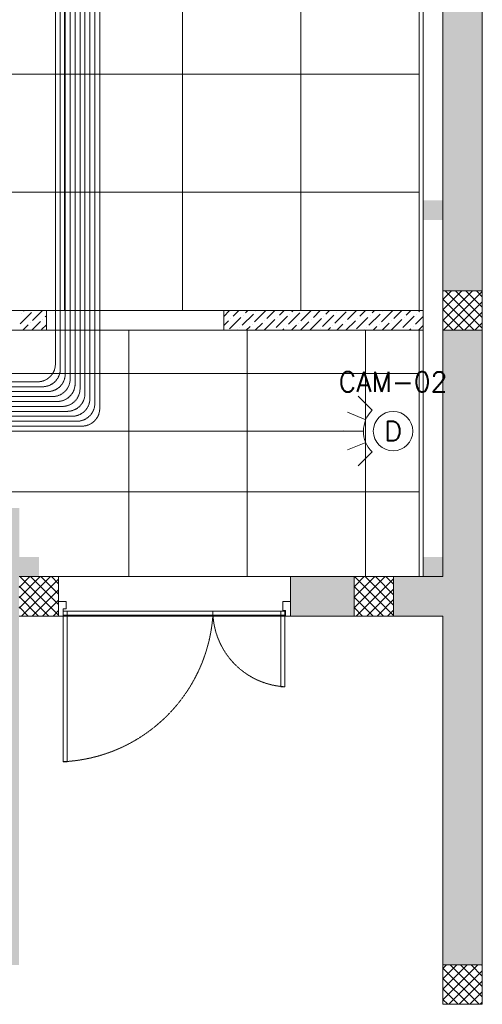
# Model space of a CAD drawing. Header units: millimetres. Extents: x -150 to 17700, y -13097 to 13830.
# Tile 50 of 67: x 15204 to 17550, y 0 to 4996. Entities that reach past the tile are written whole.
import ezdxf
from ezdxf.enums import TextEntityAlignment as Align

# ---------------------------------------------------------------- set-up
doc = ezdxf.new("R2010")
doc.units = ezdxf.units.MM
doc.header["$MEASUREMENT"] = 0
for name, pattern in [('HIDDENX2', [0.75, 0.5, -0.25]), ('RCP XREF$0$( Hidden )', [0.375, 0.25, -0.125]), ('RCP XREF$0$HIDDEN', [0.375, 0.25, -0.125])]:
    doc.linetypes.add(name, pattern=pattern)
doc.layers.get('0').update_dxf_attribs({"lineweight": 5})
for name, color, linetype, lineweight, true_color in [('M-MEP-ELIT-CABLE', 7, 'HIDDENX2', 20, 0x960000), ('M-MEP-ELTV-CABLE', 7, 'HIDDENX2', 20, 0x007d00), ('M-MEP-ELTV-CAM', 5, 'Continuous', 20, 0x0000ff), ('RCP XREF$0$a- flr dim 02', 9, 'Continuous', 0, 0x808080), ('RCP XREF$0$A-100MM', 9, 'Continuous', 0, 0x808080), ('RCP XREF$0$A-CEILING-01', 9, 'Continuous', 0, 0x808080), ('RCP XREF$0$A-CEILING-04', 9, 'Continuous', 0, 0x808080), ('RCP XREF$0$A-CEILING-05', 9, 'Continuous', 0, 0x808080), ('RCP XREF$0$A-LINTEL', 9, 'RCP XREF$0$( Hidden )', 0, 0x808080), ('RCP XREF$0$A-Wall & Column', 9, 'Continuous', 0, 0x808080), ('RCP XREF$0$ND_26_HATCH', 9, 'Continuous', 0, 0x808080)]:
    doc.layers.add(name, color=color, linetype=linetype, lineweight=lineweight, true_color=true_color)
doc.layers.add('M-MEP-GEN', color=7, linetype='Continuous', lineweight=5)
doc.styles.get("Standard").update_dxf_attribs({"font": 'romans.shx'})

# ---------------------------------------------------------------- blocks, each defined once
blk = doc.blocks.new('RCP XREF')
at = {"lineweight": 0, "true_color": 0x808080}
h = blk.add_hatch(color=8, dxfattribs=at)
h.dxf.hatch_style = 1
h.paths.add_polyline_path([(14470, 9520), (14570, 9520), (14570, 9420), (14470, 9420)])
h.paths.add_polyline_path([(17250, 9520), (17350, 9520), (17350, 9420), (17250, 9420)])
h.paths.add_polyline_path([(14470, 7708), (14570, 7708), (14570, 7608), (14470, 7608)])
h.paths.add_polyline_path([(14470, 5890), (14570, 5890), (14570, 5790), (14470, 5790)])
h.paths.add_polyline_path([(14470, 4080), (14570, 4080), (14570, 3980), (14470, 3980)])
h.paths.add_polyline_path([(15202, 2270), (15302, 2270), (15302, 2170), (15202, 2170)])
h.paths.add_polyline_path([(17250, 2270), (17350, 2270), (17350, 2170), (17250, 2170)])
h.paths.add_polyline_path([(17250, 4080), (17350, 4080), (17350, 3980), (17250, 3980)])
h.paths.add_polyline_path([(17250, 5890), (17350, 5890), (17350, 5790), (17250, 5790)])
h.paths.add_polyline_path([(17250, 7708), (17350, 7708), (17350, 7608), (17250, 7608)])
at = {"layer": 'RCP XREF$0$ND_26_HATCH', "lineweight": 0, "true_color": 0x808080, "transparency": 33554687}
h = blk.add_hatch(color=8, dxfattribs=at)
h.dxf.hatch_style = 1
h.paths.add_polyline_path([(17550, 5830), (17352, 5830), (17352, 5718.1), (17350.8, 3620), (17550, 3620)])
h.paths.add_polyline_path([(17550, 8211.4), (17350, 8211.4), (17350, 6030), (17550, 6030)])
h.paths.add_polyline_path([(17550, 9130), (17350, 9130), (17350, 8411.4), (17550, 8411.4)])
h.paths.add_polyline_path([(17550, 11087.2), (17350, 11087.2), (17350, 9330), (17550, 9330)])
h.paths.add_polyline_path([(17550, 13280), (17350, 13280), (17350, 11287.2), (17550, 11287.2)])
h = blk.add_hatch(color=8, dxfattribs=at)
h.dxf.hatch_style = 1
h.paths.add_polyline_path([(16900, 2170), (16576.6, 2170), (16576.6, 1970), (16900, 1970)])
h.paths.add_polyline_path([(17550, 3420), (17350, 3420), (17350, 2170), (17100, 2170), (17100, 1970), (17350, 1970), (17350, 200), (17550, 200)])
h = blk.add_hatch(color=8, dxfattribs=at)
h.dxf.hatch_style = 1
h.paths.add_polyline_path([(15200, 0), (15200, 1970), (15400, 1970), (15400, 2043.5), (15400, 2170), (15202, 2170), (15202, 2518), (15002, 2518), (15002, 200), (14369.9, 200), (14369.9, 199.7), (12979.6, 199.7), (12979.6, 198.7), (12313.4, 198.7), (7990, 200), (7990, 850), (7590, 850), (7590, 650), (7790, 650), (7790, 0)])
h.paths.add_polyline_path([(7790, 650), (7590, 650), (7590, 850), (7790, 850)], flags=17)
h.paths.add_polyline_path([(7990, 0), (7790, 0), (7790, 200), (7990, 200)], flags=17)
h.paths.add_polyline_path([(9805, 0), (10005, 0), (10005, 200), (9805, 200)], flags=17)
h.paths.add_polyline_path([(11820, 0), (12020, 0), (12020, 200), (11820, 200)], flags=17)
h.paths.add_polyline_path([(15000, 0), (15200, 0), (15200, 200), (15000, 200)], flags=17)
h.paths.add_polyline_path([(15200, 1970), (15400, 1970), (15400, 2170), (15200, 2170)], flags=17)
at = {"color": 8, "lineweight": 0, "true_color": 0x808080}
for points in [[(15400, 1970), (15424.5, 1970), (15424.5, 2006.7), (15439.2, 2006.7), (15439.2, 2043.5), (15400, 2043.5), (15400, 1970)], [(16576.6, 1970), (16552.1, 1970), (16552.1, 1997.9), (16537.4, 1997.9), (16537.4, 2043.5), (16576.6, 2043.5), (16576.6, 1970)], [(15424.4, 1994.3), (15424.4, 1230.9), (15444.5, 1230.9), (15444.5, 1994.3), (15424.4, 1994.3)], [(16527.7, 1994.3), (16527.7, 1611.3), (16547.8, 1611.3), (16547.8, 1994.3), (16527.7, 1994.3)]]:
    blk.add_lwpolyline(points, dxfattribs=at)
at = {"color": 8, "linetype": 'RCP XREF$0$HIDDEN', "lineweight": 0, "ltscale": 3, "true_color": 0x808080}
for points in [[(15424.4, 1974.2), (16183.5, 1974.2), (16183.5, 1994.3), (15424.4, 1994.3)], [(16547.8, 1974.2), (16183.5, 1974.2), (16183.5, 1994.3), (16547.8, 1994.3)]]:
    blk.add_lwpolyline(points, close=True, dxfattribs=at)
for centre, radius, start, end in [((15385.2, 2030.3), 800.3, 272.8119, 355.9815), ((16569.6, 1996.9), 386.3, 181.8872, 266.7647)]:
    blk.add_arc(centre, radius, start, end, dxfattribs=at)
at = {"layer": 'RCP XREF$0$a- flr dim 02', "color": 8, "lineweight": 0, "true_color": 0x808080}
for p, q in [((17250, 9520), (17250, 3520)), ((17250, 3520), (16238.8, 3520)), ((16238.8, 3520), (16238.8, 3420)), ((17250, 3420), (17250, 3520)), ((16238.8, 3420), (17250, 3420)), ((17250, 3420), (17250, 2170))]:
    blk.add_line(p, q, dxfattribs=at)
at = {"layer": 'RCP XREF$0$A-100MM', "color": 8, "linetype": 'Continuous', "lineweight": 0, "true_color": 0x808080, "transparency": 33554687}
for p, q in [((15205.7, 3452.9), (15263.2, 3510.3)), ((15211.5, 3504.6), (15211.5, 3504.6)), ((15223, 3516.1), (15226.9, 3520)), ((15268.9, 3470.1), (15318.8, 3520)), ((16238.8, 3490.3), (16268.5, 3520)), ((16285.5, 3491), (16314.5, 3520)), ((16331.5, 3445.1), (16388.9, 3502.5)), ((16348.7, 3508.3), (16360.4, 3520)), ((16394.7, 3462.3), (16452.1, 3519.8)), ((16400.4, 3514), (16400.4, 3514)), ((16457.9, 3479.5), (16498.3, 3520)), ((16521.1, 3496.8), (16544.3, 3520)), ((16567, 3450.8), (16624.5, 3508.3)), ((16572.8, 3502.5), (16572.8, 3502.5)), ((16584.3, 3514), (16590.3, 3520)), ((16630.2, 3468), (16682.2, 3520)), ((16636, 3519.8), (16636, 3519.8)), ((16693.4, 3485.3), (16728.1, 3520)), ((16756.6, 3502.5), (16774.1, 3520)), ((16802.6, 3456.6), (16860, 3514)), ((16808.3, 3508.3), (16808.3, 3508.3)), ((16819.8, 3519.8), (16820.1, 3520)), ((16865.8, 3473.8), (16912, 3520)), ((16929, 3491), (16958, 3520)), ((16974.9, 3445.1), (17032.4, 3502.5)), ((16992.2, 3508.3), (17003.9, 3520)), ((17038.1, 3462.3), (17095.6, 3519.8)), ((17043.9, 3514), (17043.9, 3514)), ((17101.3, 3479.5), (17141.8, 3520)), ((17164.5, 3496.8), (17187.8, 3520)), ((17216.2, 3502.5), (17216.2, 3502.5)), ((17227.7, 3514), (17233.7, 3520)), ((15218.8, 3420), (15246, 3447.1)), ((15257.5, 3458.6), (15257.5, 3458.6)), ((15264.8, 3420), (15309.2, 3464.4)), ((15314.9, 3424.2), (15338.8, 3448.1)), ((15320.7, 3475.9), (15320.7, 3475.9)), ((15332.1, 3487.4), (15338.8, 3494)), ((16238.8, 3444.3), (16262.5, 3468)), ((16268.3, 3427.8), (16325.7, 3485.3)), ((16274, 3479.5), (16274, 3479.5)), ((16337.2, 3496.8), (16337.2, 3496.8)), ((16383.2, 3450.8), (16383.2, 3450.8)), ((16398.3, 3420), (16434.9, 3456.6)), ((16444.3, 3420), (16498.1, 3473.8)), ((16446.4, 3468), (16446.4, 3468)), ((16503.8, 3433.6), (16561.3, 3491)), ((16509.6, 3485.3), (16509.6, 3485.3)), ((16618.7, 3456.6), (16618.7, 3456.6)), ((16628.1, 3420), (16670.4, 3462.3)), ((16676.2, 3422.1), (16733.6, 3479.5)), ((16681.9, 3473.8), (16681.9, 3473.8)), ((16739.4, 3439.3), (16796.8, 3496.8)), ((16745.1, 3491), (16745.1, 3491)), ((16812, 3420), (16842.8, 3450.8)), ((16854.3, 3462.3), (16854.3, 3462.3)), ((16858, 3420), (16906, 3468)), ((16911.7, 3427.8), (16969.2, 3485.3)), ((16917.5, 3479.5), (16917.5, 3479.5)), ((16980.7, 3496.8), (16980.7, 3496.8)), ((17026.7, 3450.8), (17026.7, 3450.8)), ((17041.8, 3420), (17078.4, 3456.6)), ((17087.8, 3420), (17141.6, 3473.8)), ((17089.8, 3468), (17089.8, 3468)), ((17147.3, 3433.6), (17204.8, 3491)), ((17153, 3485.3), (17153, 3485.3)), ((17210.5, 3450.8), (17250, 3490.3)), ((16306.4, 3420), (16308.5, 3422.1)), ((16320, 3433.6), (16320, 3433.6)), ((16352.4, 3420), (16371.7, 3439.3)), ((16492.3, 3422.1), (16492.3, 3422.1)), ((16536.2, 3420), (16544.1, 3427.8)), ((16555.5, 3439.3), (16555.5, 3439.3)), ((16582.2, 3420), (16607.2, 3445.1)), ((16727.9, 3427.8), (16727.9, 3427.8)), ((16766, 3420), (16779.6, 3433.6)), ((16791.1, 3445.1), (16791.1, 3445.1)), ((16949.9, 3420), (16952, 3422.1)), ((16963.5, 3433.6), (16963.5, 3433.6)), ((16995.8, 3420), (17015.2, 3439.3)), ((17135.8, 3422.1), (17135.8, 3422.1)), ((17179.7, 3420), (17187.5, 3427.8)), ((17199, 3439.3), (17199, 3439.3)), ((17225.6, 3420), (17250, 3444.4))]:
    blk.add_line(p, q, dxfattribs=at)
at = {"layer": 'RCP XREF$0$A-CEILING-01', "color": 8, "lineweight": 0, "true_color": 0x808080}
for p, q in [((17230, 9520), (17230, 3520)), ((15490.9, 3520), (14590, 3520)), ((16390.9, 3520), (15490.9, 3520)), ((17230, 3520), (16390.9, 3520)), ((12361.4, 3420), (17230, 3420)), ((17230, 3420), (17230, 2170)), ((17230, 2170), (15200, 2170))]:
    blk.add_line(p, q, dxfattribs=at)
at = {"layer": 'RCP XREF$0$A-CEILING-04', "color": 8, "linetype": 'Continuous', "lineweight": 0, "true_color": 0x808080}
for p, q in [((15757, 2170), (15757, 3420)), ((16357, 2170), (16357, 3420)), ((16957, 2170), (16957, 3420)), ((10225.7, 3200), (17230.8, 3200)), ((9905, 2600), (17229.6, 2600))]:
    blk.add_line(p, q, dxfattribs=at)
at = {"layer": 'RCP XREF$0$A-CEILING-05', "color": 8, "linetype": 'Continuous', "lineweight": 0, "true_color": 0x808080}
for p, q in [((15430, 3520), (15430, 9520)), ((16030, 3520), (16030, 9520)), ((16630, 3520), (16630, 9520)), ((14590, 4720), (17230, 4720)), ((14590, 4120), (17230, 4120))]:
    blk.add_line(p, q, dxfattribs=at)
at = {"layer": 'RCP XREF$0$A-LINTEL', "color": 8, "lineweight": 0, "ltscale": 8, "true_color": 0x808080}
for p, q in [((16238.8, 3520), (15338.8, 3520)), ((15338.8, 3420), (16238.8, 3420)), ((15400, 2170), (16576.6, 2170)), ((16576.6, 1970), (15400, 1970))]:
    blk.add_line(p, q, dxfattribs=at)
at = {"layer": 'RCP XREF$0$A-Wall & Column', "color": 8, "lineweight": 0, "true_color": 0x808080}
for p, q in [((17350, 13480), (17350, 2170)), ((17550, 13480), (17550, 0)), ((17230, 9520), (17230, 3520)), ((17550, 3620), (17350, 3620)), ((17350, 3620), (17350, 3420)), ((17550, 3420), (17550, 3620)), ((14450, 3520), (15338.8, 3520)), ((15338.8, 3420), (15338.8, 3520)), ((16238.8, 3420), (16238.8, 3520)), ((16390.9, 3520), (17250, 3520)), ((14450, 3420), (15338.8, 3420)), ((16390.9, 3420), (17250, 3420)), ((17230, 3420), (17230, 2170)), ((17350, 3420), (17550, 3420)), ((15400, 2170), (15200, 2170)), ((15400, 2170), (15400, 1970)), ((15400, 1970), (15400, 2170)), ((16576.6, 2170), (16576.6, 1970)), ((16576.6, 2170), (17350, 2170)), ((17100, 2170), (16900, 2170)), ((16900, 2170), (16900, 1970)), ((17100, 1970), (17100, 2170)), ((15200, 1970), (15400, 1970)), ((15200, 1970), (15400, 1970)), ((16576.6, 1970), (17350, 1970)), ((16900, 1970), (17100, 1970)), ((17350, 1970), (17350, 0)), ((17550, 200), (17350, 200)), ((17350, 200), (17350, 0)), ((17550, 0), (17550, 200)), ((17350, 0), (17550, 0)), ((17350, 0), (17550, 0))]:
    blk.add_line(p, q, dxfattribs=at)
at = {"layer": 'RCP XREF$0$ND_26_HATCH', "color": 8, "linetype": 'Continuous', "lineweight": 0, "true_color": 0x808080}
for p, q in [((17350, 3576.2), (17393.8, 3620)), ((17350, 3523.1), (17446.9, 3620)), ((17350, 3470.1), (17499.9, 3620)), ((17352.9, 3420), (17550, 3617.1)), ((17550, 3431.3), (17361.3, 3620)), ((17550, 3484.3), (17414.3, 3620)), ((17550, 3537.3), (17467.3, 3620)), ((17550, 3590.4), (17520.4, 3620)), ((17508.2, 3420), (17350, 3578.2)), ((17406, 3420), (17550, 3564)), ((17455.2, 3420), (17350, 3525.2)), ((17459, 3420), (17550, 3511)), ((17402.2, 3420), (17350, 3472.2)), ((17512, 3420), (17550, 3458)), ((15200, 2115.6), (15254.4, 2170)), ((15200, 2062.6), (15307.4, 2170)), ((15200, 2009.5), (15360.5, 2170)), ((15400, 1975), (15205, 2170)), ((15213.5, 1970), (15400, 2156.5)), ((15400, 2028.1), (15258.1, 2170)), ((15400, 2081.1), (15311.1, 2170)), ((15400, 2134.1), (15364.1, 2170)), ((16900, 2118.5), (16951.5, 2170)), ((16900, 2065.5), (17004.5, 2170)), ((16900, 2012.5), (17057.5, 2170)), ((17100, 1972.1), (16902.1, 2170)), ((16910.6, 1970), (17100, 2159.4)), ((17100, 2025.1), (16955.1, 2170)), ((17100, 2078.2), (17008.2, 2170)), ((17100, 2131.2), (17061.2, 2170)), ((15352, 1970), (15200, 2122)), ((15266.5, 1970), (15400, 2103.5)), ((17049.1, 1970), (16900, 2119.1)), ((16963.6, 1970), (17100, 2106.4)), ((15299, 1970), (15200, 2069)), ((15319.6, 1970), (15400, 2050.4)), ((16996, 1970), (16900, 2066)), ((17016.6, 1970), (17100, 2053.4)), ((15245.9, 1970), (15200, 2015.9)), ((16943, 1970), (16900, 2013)), ((17069.7, 1970), (17100, 2000.3)), ((15372.6, 1970), (15400, 1997.4)), ((17350, 182.1), (17367.9, 200)), ((17350, 129), (17421, 200)), ((17350, 76), (17474, 200)), ((17350, 23), (17527, 200)), ((17550, 37.2), (17387.2, 200)), ((17550, 90.2), (17440.2, 200)), ((17550, 143.2), (17493.2, 200)), ((17550, 196.3), (17546.3, 200)), ((17534.1, 0), (17350, 184.1)), ((17380.1, 0), (17550, 169.9)), ((17481.1, 0), (17350, 131.1)), ((17433.1, 0), (17550, 116.9)), ((17428.1, 0), (17350, 78.1)), ((17486.1, 0), (17550, 63.9)), ((17375, 0), (17350, 25)), ((17539.2, 0), (17550, 10.8))]:
    blk.add_line(p, q, dxfattribs=at)
blk = doc.blocks.new('DOME-CCTV-CM')
at = {"color": 0}
for p, q in [((106.1, 106.1), (176.8, 176.8)), ((138.6, 57.4), (231, 95.7)), ((150, 0), (250, 0)), ((138.6, -57.4), (231, -95.7)), ((106.1, -106.1), (176.8, -176.8))]:
    blk.add_line(p, q, dxfattribs=at)
blk.add_circle((0, 0), 100, dxfattribs=at)
blk.add_arc((0, 0), 150, 315, 45, dxfattribs=at)
blk.add_attdef('D', text='', height=100, dxfattribs=at).set_placement((0, 0), align=Align.MIDDLE_CENTER)

msp = doc.modelspace()

# ---------------------------------------------------------------- linework, layer by layer
at = {"layer": 'M-MEP-ELIT-CABLE', "ltscale": 5}
for points in [[(12657, 1357.4), (13240.1, 1357.4, 0.414214), (13330.1, 1447.4), (13330.1, 2868.6, -0.414214), (13420.1, 2958.6), (15494.5, 2958.6, 0.414214), (15584.5, 3048.6), (15584.5, 11882.9, 0.414214), (15494.5, 11972.9), (14749.8, 11972.9)], [(12657, 1382.4), (13215.1, 1382.4, 0.414214), (13305.1, 1472.4), (13305.1, 2893.6, -0.414214), (13395.1, 2983.6), (15469.5, 2983.6, 0.414214), (15559.5, 3073.6), (15559.5, 11782.9, 0.414214), (15469.5, 11872.9), (14750.2, 11872.9)], [(12657, 1407.4), (13190.1, 1407.4, 0.414214), (13280.1, 1497.4), (13280.1, 2918.6, -0.414214), (13370.1, 3008.6), (15444.5, 3008.6, 0.414214), (15534.5, 3098.6), (15534.5, 11499, 0.414214), (15444.5, 11589), (14487.5, 11589)], [(12657, 1432.4), (13165.1, 1432.4, 0.414214), (13255.1, 1522.4), (13255.1, 2943.6, -0.414214), (13345.1, 3033.6), (15419.5, 3033.6, 0.414214), (15509.5, 3123.6), (15509.5, 10882.5, 0.414214), (15419.5, 10972.5), (14487.5, 10972.5)], [(12657, 1457.4), (13140.1, 1457.4, 0.414214), (13230.1, 1547.4), (13230.1, 2968.6, -0.414214), (13320.1, 3058.6), (15394.5, 3058.6, 0.414214), (15484.5, 3148.6), (15484.5, 10188, 0.414214), (15394.5, 10278), (14487.5, 10278)], [(12657, 1532.4), (13065.1, 1532.4, 0.414214), (13155.1, 1622.4), (13155.1, 3043.6, -0.414214), (13245.1, 3133.6), (15319.5, 3133.6, 0.414214), (15409.5, 3223.6), (15409.5, 7950.1, 0.414214), (15319.5, 8040.1), (14789.8, 8040.1)], [(12657, 1557.4), (13040.1, 1557.4, 0.414214), (13130.1, 1647.4), (13130.1, 3068.6, -0.414214), (13220.1, 3158.6), (15294.5, 3158.6, 0.414214), (15384.5, 3248.6), (15384.5, 7858.3, 0.415122), (15294.2, 7948.3), (14790.1, 7946.7)]]:
    msp.add_lwpolyline(points, format="xyb", dxfattribs=at)
at = {"layer": 'M-MEP-ELTV-CABLE', "ltscale": 5}
for points in [[(12657, 1332.4), (13265.1, 1332.4, 0.414214), (13355.1, 1422.4), (13355.1, 2843.6, -0.414214), (13445.1, 2933.6), (15519.5, 2933.6, 0.414214), (15609.5, 3023.6), (15609.5, 9600.7, -0.414214), (15699.5, 9690.7), (16937.9, 9690.7)], [(15146.9, 9207.5), (15369.5, 9207.5, -0.414214), (15459.5, 9117.5), (15459.5, 3173.6, -0.414214), (15369.5, 3083.6), (13295.1, 3083.6, 0.414214), (13205.1, 2993.6), (13205.1, 1572.4, -0.414214), (13115.1, 1482.4), (12657, 1482.4)], [(12657, 1507.4), (13090.1, 1507.4, 0.414214), (13180.1, 1597.4), (13180.1, 3018.6, -0.414214), (13270.1, 3108.6), (15344.5, 3108.6, 0.414214), (15434.5, 3198.6), (15434.5, 8593.4, 0.414214), (15344.5, 8683.4), (14436.6, 8683.4)], [(12657, 1307.4), (13290.1, 1307.4, 0.414214), (13380.1, 1397.4), (13380.1, 2818.6, -0.414214), (13470.1, 2908.6), (16947.2, 2908.3)]]:
    msp.add_lwpolyline(points, format="xyb", dxfattribs=at)

# ---------------------------------------------------------------- block references
at = {"ltscale": 5}
msp.add_blockref('RCP XREF', (0, 0), dxfattribs=at)
at = {"layer": 'M-MEP-ELTV-CAM', "lineweight": 0}
ref = msp.add_blockref('DOME-CCTV-CM', (17097.2, 2908.3), dxfattribs=dict(at, rotation=179.8204427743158))
ref.add_attrib('D', 'D', dxfattribs={"color": 0, "height": 100}).set_placement((17097.2, 2908.3), align=Align.MIDDLE_CENTER)

# ---------------------------------------------------------------- texts
at = {"layer": 'M-MEP-GEN', "insert": (17097.2, 3158.3), "char_height": 100, "attachment_point": 5}
msp.add_mtext_dynamic_manual_height_columns('CAM-02', width=262.905, gutter_width=3324.7, heights=[0], dxfattribs=at)

doc.saveas('drawing.dxf')
